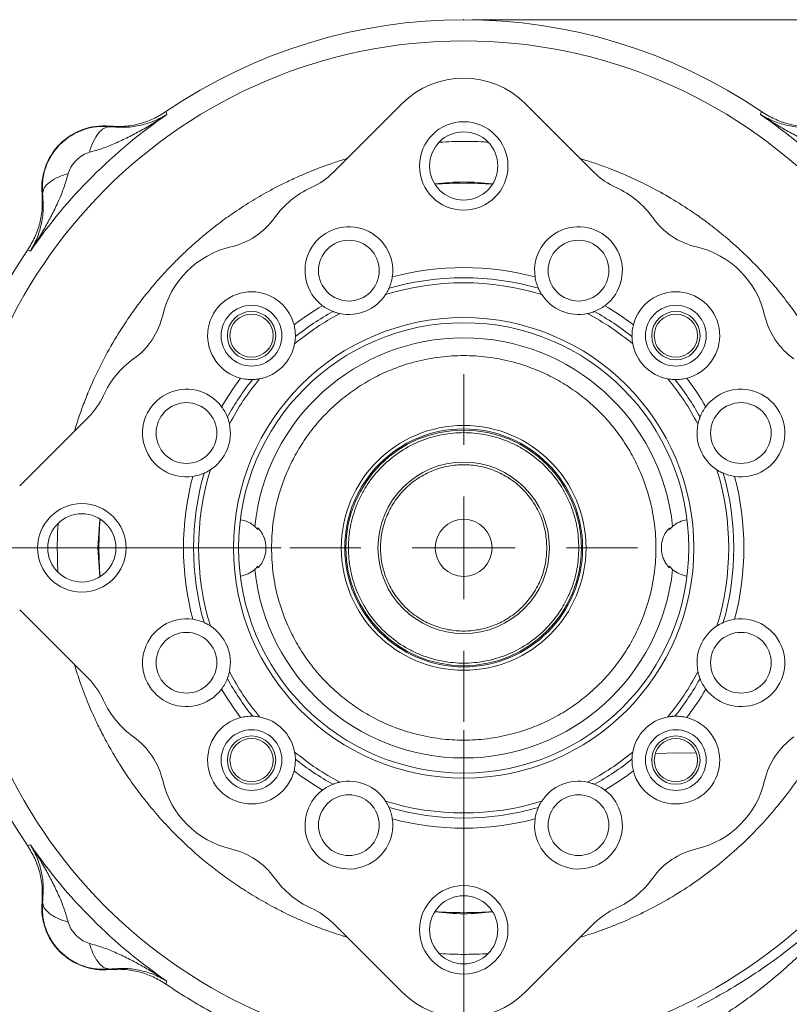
# Model space of a CAD drawing. Header units: inches. Extents: x 0.3 to 33.9, y 0.2 to 21.7.
# Tile 4 of 24: x 4.1 to 8.5, y 7.8 to 13.5. Entities that reach past the tile are written whole.
import ezdxf

# ---------------------------------------------------------------- set-up
doc = ezdxf.new("R2010")
doc.units = ezdxf.units.IN
doc.header["$MEASUREMENT"] = 0
doc.header["$PDSIZE"] = -1
doc.layers.add('SLD-0', color=7, linetype='Continuous', lineweight=15)
doc.styles.add('SLDTEXTSTYLE0', font='TXT', dxfattribs={"width": 0.75})
doc.dimstyles.new('SLDDIMSTYLE0', dxfattribs={"dimtxt": 0.25, "dimasz": 0.13, "dimexe": 0, "dimexo": 0.0625, "dimgap": 0.0625, "dimtad": 0, "dimtih": 1, "dimtoh": 1, "dimdec": 4, "dimrnd": 1e-09, "dimzin": 12, "dimdsep": 46, "dimtxsty": 'SLDTEXTSTYLE0', "dimsah": 1, "dimcen": 0.09, "dimadec": 0, "dimazin": 3, "dimtfac": 1, "dimtdec": 4, "dimtofl": 0, "dimtmove": 0, "dimatfit": 3, "dimfxl": 1, "dimfrac": 2, "dimtolj": 1, "dimtzin": 12, "dimarcsym": 0})
doc.dimstyles.new('SLDDIMSTYLE1', dxfattribs={"dimtxt": 0.25, "dimasz": 0.13, "dimexe": 0, "dimexo": 0.0625, "dimgap": 0.0625, "dimtad": 0, "dimtih": 1, "dimtoh": 1, "dimdec": 4, "dimrnd": 1e-09, "dimzin": 4, "dimdsep": 46, "dimtxsty": 'SLDTEXTSTYLE0', "dimsah": 1, "dimcen": 0.09, "dimadec": 0, "dimazin": 1, "dimtfac": 1, "dimtdec": 4, "dimtofl": 0, "dimtmove": 0, "dimatfit": 3, "dimfxl": 1, "dimfrac": 2, "dimtolj": 1, "dimtzin": 12, "dimarcsym": 0})
doc.dimstyles.new('SLDDIMSTYLE2', dxfattribs={"dimtxt": 0.25, "dimasz": 0.13, "dimexe": 0, "dimexo": 0.0625, "dimgap": 0.0625, "dimtad": 0, "dimtih": 1, "dimtoh": 1, "dimdec": 4, "dimrnd": 1e-09, "dimzin": 12, "dimdsep": 46, "dimtxsty": 'SLDTEXTSTYLE0', "dimsah": 1, "dimcen": 0.09, "dimadec": 0, "dimazin": 3, "dimtfac": 1, "dimtdec": 4, "dimtmove": 0, "dimatfit": 0, "dimfxl": 1, "dimfrac": 2, "dimtolj": 1, "dimtzin": 12, "dimarcsym": 0})

# ---------------------------------------------------------------- blocks, each defined once
blk = doc.blocks.new('*D10')
at = {"layer": 'SLD-0'}
for p, q in [((6.6938, 13.5153), (14.6169, 13.5153)), ((14.4919, 13.5153), (14.4919, 9.6539)), ((14.0128, 9.2798), (13.9621, 9.2798)), ((13.9621, 9.2798), (13.9621, 8.883)), ((14.971, 9.2798), (15.0218, 9.2798)), ((15.0218, 9.2798), (15.0218, 8.883)), ((13.9621, 8.883), (14.0128, 8.883)), ((15.0218, 8.883), (14.971, 8.883)), ((14.4919, 4.9707), (14.4919, 8.8322)), ((7.9438, 4.9707), (14.6169, 4.9707))]:
    blk.add_line(p, q, dxfattribs=at)
for points in [[(14.4919, 13.5153), (14.4719, 13.3853), (14.5119, 13.3853)], [(14.4919, 4.9707), (14.5119, 5.1007), (14.4719, 5.1007)]]:
    blk.add_solid(points, dxfattribs=at)
at = {"layer": 'SLD-0', "char_height": 0.25, "attachment_point": 1, "style": 'SLDTEXTSTYLE0'}
for s, insert in [('8.54', (14.0671, 9.6529, 0.0039)), ('217.0', (14.0763, 9.2052, 0.0039))]:
    blk.add_mtext(s, dxfattribs=dict(at, insert=insert))
blk = doc.blocks.new('*D11')
at = {"layer": 'SLD-0'}
for p, q in [((6.6938, 13.5153), (12.9634, 13.5153)), ((12.8384, 13.5153), (12.8384, 10.2739)), ((12.3593, 9.8998), (12.3085, 9.8998)), ((12.3085, 9.8998), (12.3085, 9.503)), ((13.3175, 9.8998), (13.3683, 9.8998)), ((13.3683, 9.8998), (13.3683, 9.503)), ((12.3085, 9.503), (12.3593, 9.503)), ((13.3683, 9.503), (13.3175, 9.503)), ((12.8384, 6.2107), (12.8384, 9.4522)), ((11.003, 6.2107), (12.9634, 6.2107))]:
    blk.add_line(p, q, dxfattribs=at)
for points in [[(12.8384, 13.5153), (12.8184, 13.3853), (12.8584, 13.3853)], [(12.8384, 6.2107), (12.8584, 6.3407), (12.8184, 6.3407)]]:
    blk.add_solid(points, dxfattribs=at)
at = {"layer": 'SLD-0', "char_height": 0.25, "attachment_point": 1, "style": 'SLDTEXTSTYLE0'}
for s, insert in [('7.30', (12.4136, 10.2729, 0.0039)), ('185.5', (12.4228, 9.8252, 0.0039))]:
    blk.add_mtext(s, dxfattribs=dict(at, insert=insert))
blk = doc.blocks.new('*D12')
at = {"layer": 'SLD-0'}
for p, q in [((3.5638, 10.3853), (3.5638, 2.0898)), ((7.8938, 6.3962), (7.8938, 2.0898)), ((5.2497, 2.2516), (5.1989, 2.2516)), ((5.1989, 2.2516), (5.1989, 1.8547)), ((6.2079, 2.2516), (6.2587, 2.2516)), ((6.2587, 2.2516), (6.2587, 1.8547)), ((3.5638, 2.2148), (5.1101, 2.2148)), ((7.8938, 2.2148), (6.3475, 2.2148)), ((5.1989, 1.8547), (5.2497, 1.8547)), ((6.2587, 1.8547), (6.2079, 1.8547))]:
    blk.add_line(p, q, dxfattribs=at)
for points in [[(3.5638, 2.2148), (3.6938, 2.1948), (3.6938, 2.2348)], [(7.8938, 2.2148), (7.7638, 2.2348), (7.7638, 2.1948)]]:
    blk.add_solid(points, dxfattribs=at)
at = {"layer": 'SLD-0', "char_height": 0.25, "attachment_point": 1, "style": 'SLDTEXTSTYLE0'}
for s, insert in [('4.33', (5.3039, 2.6247, 0.0039)), ('110.0', (5.3131, 2.177, 0.0039))]:
    blk.add_mtext(s, dxfattribs=dict(at, insert=insert))
blk = doc.blocks.new('*D13')
at = {"layer": 'SLD-0'}
for p, q in [((11.252, 8.0773), (11.252, 2.0898)), ((7.8938, 6.3962), (7.8938, 2.0898)), ((9.1861, 2.2516), (9.1354, 2.2516)), ((9.1354, 2.2516), (9.1354, 1.8547)), ((9.9596, 2.2516), (10.0104, 2.2516)), ((10.0104, 2.2516), (10.0104, 1.8547)), ((7.8938, 2.2148), (9.0465, 2.2148)), ((11.252, 2.2148), (10.0992, 2.2148)), ((9.1354, 1.8547), (9.1861, 1.8547)), ((10.0104, 1.8547), (9.9596, 1.8547))]:
    blk.add_line(p, q, dxfattribs=at)
for points in [[(7.8938, 2.2148), (8.0238, 2.1948), (8.0238, 2.2348)], [(11.252, 2.2148), (11.122, 2.2348), (11.122, 2.1948)]]:
    blk.add_solid(points, dxfattribs=at)
at = {"layer": 'SLD-0', "char_height": 0.25, "attachment_point": 1, "style": 'SLDTEXTSTYLE0'}
for s, insert in [('3.36', (9.1481, 2.6247, -0.972)), ('85.3', (9.2496, 2.177, -0.972))]:
    blk.add_mtext(s, dxfattribs=dict(at, insert=insert))
blk = doc.blocks.new('*D16')
at = {"layer": 'SLD-0'}
for p, q in [((6.6438, 9.3716), (6.6438, 4.2158)), ((7.8938, 6.3962), (7.8938, 4.2158)), ((6.882, 4.3776), (6.8313, 4.3776)), ((6.8313, 4.3776), (6.8313, 3.9807)), ((7.6555, 4.3776), (7.7063, 4.3776)), ((7.7063, 4.3776), (7.7063, 3.9807)), ((6.6438, 4.3408), (6.3938, 4.3408)), ((7.8938, 4.3408), (8.1438, 4.3408)), ((6.8313, 3.9807), (6.882, 3.9807)), ((7.7063, 3.9807), (7.6555, 3.9807))]:
    blk.add_line(p, q, dxfattribs=at)
for points in [[(6.6438, 4.3408), (6.5138, 4.3608), (6.5138, 4.3208)], [(7.8938, 4.3408), (8.0238, 4.3208), (8.0238, 4.3608)]]:
    blk.add_solid(points, dxfattribs=at)
at = {"layer": 'SLD-0', "char_height": 0.25, "attachment_point": 1, "style": 'SLDTEXTSTYLE0'}
for s, insert in [('1.25', (6.8439, 4.7507, -0.972)), ('31.8', (6.9455, 4.303, -0.972))]:
    blk.add_mtext(s, dxfattribs=dict(at, insert=insert))
blk = doc.blocks.new('*D17')
at = {"layer": 'SLD-0'}
for p, q in [((5.58, 10.4353), (2.1002, 10.4353)), ((2.2252, 10.4353), (2.2252, 8.7339)), ((1.7461, 8.3598), (1.6953, 8.3598)), ((1.6953, 8.3598), (1.6953, 7.963)), ((2.7043, 8.3598), (2.7551, 8.3598)), ((2.7551, 8.3598), (2.7551, 7.963)), ((1.6953, 7.963), (1.7461, 7.963)), ((2.7551, 7.963), (2.7043, 7.963)), ((2.2252, 6.2107), (2.2252, 7.9122)), ((4.7846, 6.2107), (2.1002, 6.2107))]:
    blk.add_line(p, q, dxfattribs=at)
for points in [[(2.2252, 10.4353), (2.2052, 10.3053), (2.2452, 10.3053)], [(2.2252, 6.2107), (2.2452, 6.3407), (2.2052, 6.3407)]]:
    blk.add_solid(points, dxfattribs=at)
at = {"layer": 'SLD-0', "char_height": 0.25, "attachment_point": 1, "style": 'SLDTEXTSTYLE0'}
for s, insert in [('4.22', (1.8004, 8.7329, -0.972)), ('107.3', (1.8096, 8.2852, -0.972))]:
    blk.add_mtext(s, dxfattribs=dict(at, insert=insert))
blk = doc.blocks.new('SW_CENTERMARKSYMBOL_0')
at = {"layer": 'SLD-0', "color": 0}
for p, q in [((0, 0.6), (0, 1.01375)), ((0, 0), (0, 0.3)), ((-0.6, 0), (-1.01375, 0)), ((0, 0), (-0.3, 0)), ((0, 0), (0, -0.3)), ((0, 0), (0.3, 0)), ((0.6, 0), (1.01375, 0)), ((0, -0.6), (0, -1.01375))]:
    blk.add_line(p, q, dxfattribs=at)

msp = doc.modelspace()

# ---------------------------------------------------------------- linework, layer by layer
at = {"color": 7, "linetype": 'Continuous', "lineweight": 15}
for p, q in [((4.9074, 12.97922), (4.91007, 12.97047)), ((5.88183, 12.62429), (6.28236, 13.02483)), ((7.00518, 13.02483), (7.40572, 12.62429)), ((8.37747, 12.97047), (8.38015, 12.97922)), ((4.91007, 12.97047), (4.91265, 12.96202)), ((8.3749, 12.96202), (8.37747, 12.97047)), ((4.5785, 12.89447), (4.57867, 12.89129)), ((4.1878, 12.50042), (4.18462, 12.5006)), ((4.10862, 12.16902), (4.09988, 12.1717)), ((4.11707, 12.16645), (4.10862, 12.16902)), ((4.05426, 10.79673), (4.4548, 11.19727)), ((5.44367, 10.54235), (5.42524, 10.56099)), ((7.86231, 10.56099), (7.84388, 10.54235)), ((5.42524, 10.30966), (5.44367, 10.3283)), ((7.84388, 10.3283), (7.86231, 10.30966)), ((4.4548, 9.67338), (4.05426, 10.07391)), ((4.09988, 8.69895), (4.10862, 8.70162)), ((4.10862, 8.70162), (4.11707, 8.7042)), ((4.18462, 8.37005), (4.1878, 8.37022)), ((6.28236, 7.84581), (5.88183, 8.24635)), ((7.40572, 8.24635), (7.00518, 7.84581)), ((4.57867, 7.97935), (4.5785, 7.97617)), ((4.91007, 7.90017), (4.9074, 7.89143)), ((4.91265, 7.90862), (4.91007, 7.90017))]:
    msp.add_line(p, q, dxfattribs=at)
at = {"color": 8, "linetype": 'Continuous', "lineweight": 15}
for p, q in [((4.51004, 10.43532), (4.52084, 10.60012)), ((4.52107, 10.26715), (4.51004, 10.43532))]:
    msp.add_line(p, q, dxfattribs=at)
at = {"color": 7, "linetype": 'Continuous', "lineweight": 15, "flags": 128}
msp.add_lwpolyline([(8.00064, 9.23805), (7.89377, 9.24072), (7.76131, 9.23661)], dxfattribs=at)
at = {"color": 7, "linetype": 'Continuous', "lineweight": 15}
for centre, radius in [((6.64377, 10.43532), 2.95632), ((6.64377, 12.66243), 0.25799), ((6.64377, 12.66243), 0.19894), ((5.97408, 12.05211), 0.17717), ((7.31347, 12.05211), 0.17717), ((5.40634, 11.67276), 0.17717), ((7.88121, 11.67276), 0.17717), ((5.40634, 11.67276), 0.141), ((5.40634, 11.67276), 0.126), ((6.64377, 10.43532), 1.34252), ((7.88121, 11.67276), 0.141), ((7.88121, 11.67276), 0.126), ((6.64377, 10.43532), 1.31299), ((5.02698, 11.10502), 0.17717), ((8.26056, 11.10502), 0.17717), ((6.64377, 10.43532), 0.71375), ((6.64377, 10.43532), 0.69375), ((6.64377, 10.43532), 0.687), ((6.64377, 10.43532), 0.5), ((4.41667, 10.43532), 0.25799), ((4.41667, 10.43532), 0.19894), ((6.64377, 10.43532), 0.166), ((5.02698, 9.76563), 0.17717), ((8.26056, 9.76563), 0.17717), ((5.40634, 9.19788), 0.17717), ((7.88121, 9.19788), 0.17717), ((5.40634, 9.19788), 0.141), ((5.40634, 9.19788), 0.126), ((7.88121, 9.19788), 0.141), ((7.88121, 9.19788), 0.126), ((5.97408, 8.81853), 0.17717), ((7.31347, 8.81853), 0.17717), ((6.64377, 8.20821), 0.25799), ((6.64377, 8.20821), 0.19894)]:
    msp.add_circle(centre, radius, dxfattribs=at)
for centre, radius, start, end in [((6.64377, 10.43532), 3.08, 55.683879, 124.316121), ((6.64377, 10.43532), 3.06284, 124.416287, 145.583713), ((6.64377, 10.43532), 3.06284, 34.416287, 55.583713), ((4.54437, 12.53472), 0.36137, 84.581053, 185.418947), ((5.5756, 12.93052), 0.43307, 294.400639, 315), ((7.71195, 12.93052), 0.43307, 225, 245.599361), ((5.97408, 12.05211), 0.5315, 114.400639, 144.479081), ((6.64377, 10.43532), 2.12717, 85.470841, 94.529159), ((7.31347, 12.05211), 0.5315, 35.520919, 65.599361), ((5.18901, 12.61252), 0.43307, 283.020919, 324.479081), ((8.09853, 12.61252), 0.43307, 215.520919, 256.979081), ((5.97408, 12.05211), 0.25591, 351.819527, 233.180473), ((7.31347, 12.05211), 0.25591, 306.819527, 188.180473), ((5.40634, 11.67276), 0.5315, 103.020919, 166.979081), ((7.88121, 11.67276), 0.5315, 13.020919, 76.979081), ((6.64377, 10.43532), 3.08, 145.683879, 214.316121), ((6.64377, 10.43532), 1.63431, 75.239283, 104.760717), ((6.64377, 10.43532), 1.57526, 73.954975, 106.045025), ((6.64377, 10.43532), 1.54573, 72.871875, 107.128125), ((5.40634, 11.67276), 0.25591, 14.319527, 255.680473), ((5.97408, 12.05211), 0.25591, 258.064088, 326.935912), ((7.31347, 12.05211), 0.25591, 213.064088, 281.935912), ((7.88121, 11.67276), 0.25591, 284.319527, 165.680473), ((6.64377, 10.43532), 1.63431, 120.239283, 127.260717), ((6.64377, 10.43532), 1.63431, 52.739283, 59.760717), ((4.46657, 11.89008), 0.43307, 305.520919, 346.979081), ((6.64377, 10.43532), 1.57526, 118.954975, 128.545025), ((6.64377, 10.43532), 1.57526, 51.454975, 61.045025), ((8.82098, 11.89008), 0.43307, 193.020919, 234.479081), ((6.64377, 10.43532), 1.225, 5.887998, 174.112002), ((5.40634, 11.67276), 0.25591, 280.564088, 349.435912), ((7.88121, 11.67276), 0.25591, 190.564088, 259.435912), ((5.02698, 11.10502), 0.5315, 125.520919, 155.599361), ((6.64377, 10.43532), 1.63431, 142.739283, 149.760717), ((6.64377, 10.43532), 1.57526, 141.454975, 151.045025), ((6.64377, 10.43532), 1.57526, 28.954975, 38.545025), ((6.64377, 10.43532), 1.63431, 30.239283, 37.260717), ((4.14857, 11.50349), 0.43307, 315, 335.599361), ((5.02698, 11.10502), 0.25591, 36.819527, 278.180473), ((8.26056, 11.10502), 0.25591, 261.819527, 143.180473), ((5.02698, 11.10502), 0.25591, 303.064088, 11.935912), ((8.26056, 11.10502), 0.25591, 168.064088, 236.935912), ((6.64377, 10.43532), 1.63431, 165.239283, 194.760717), ((6.64377, 10.43532), 1.57526, 163.954975, 196.045025), ((6.64377, 10.43532), 1.54573, 162.871875, 197.128125), ((6.64377, 10.43532), 1.54573, 342.871875, 17.128125), ((6.64377, 10.43532), 1.57526, 343.954975, 16.045025), ((6.64377, 10.43532), 1.63431, 345.239283, 14.760717), ((6.64377, 10.43532), 2.12717, 175.470841, 184.529159), ((5.31677, 10.43532), 0.166, 49.202336, 81.576632), ((7.97077, 10.43532), 0.166, 98.423368, 130.797664), ((6.64377, 10.43532), 1.20487, 174.454779, 174.90392), ((6.64377, 10.43532), 1.20487, 5.09608, 5.545221), ((5.31677, 10.43532), 0.166, 278.423368, 310.797664), ((6.64377, 10.43532), 1.225, 185.887998, 354.112002), ((6.64377, 10.43532), 1.20487, 185.09608, 185.545221), ((6.64377, 10.43532), 1.20487, 354.454779, 354.90392), ((7.97077, 10.43532), 0.166, 229.202336, 261.576632), ((5.02698, 9.76563), 0.25591, 81.819527, 323.180473), ((8.26056, 9.76563), 0.25591, 216.819527, 98.180473), ((5.02698, 9.76563), 0.25591, 348.064088, 56.935912), ((8.26056, 9.76563), 0.25591, 123.064088, 191.935912), ((4.14857, 9.36715), 0.43307, 24.400639, 45), ((6.64377, 10.43532), 1.57526, 208.954975, 218.545025), ((6.64377, 10.43532), 1.57526, 321.454975, 331.045025), ((6.64377, 10.43532), 1.63431, 210.239283, 217.260717), ((6.64377, 10.43532), 1.63431, 322.739283, 329.760717), ((5.02698, 9.76563), 0.5315, 204.400639, 234.479081), ((5.40634, 9.19788), 0.25591, 104.319527, 345.680473), ((5.40634, 9.19788), 0.25591, 10.564088, 79.435912), ((7.88121, 9.19788), 0.25591, 100.564088, 169.435912), ((7.88121, 9.19788), 0.25591, 194.319527, 75.680473), ((4.46657, 8.98056), 0.43307, 13.020919, 54.479081), ((8.82098, 8.98056), 0.43307, 125.520919, 166.979081), ((6.64377, 10.43532), 1.57526, 231.454975, 241.045025), ((6.64377, 10.43532), 1.57526, 298.954975, 308.545025), ((6.64377, 10.43532), 1.63431, 232.739283, 239.760717), ((6.64377, 10.43532), 1.63431, 300.239283, 307.260717), ((5.40634, 9.19788), 0.5315, 193.020919, 256.979081), ((5.97408, 8.81853), 0.25591, 33.064088, 101.935912), ((7.31347, 8.81853), 0.25591, 78.064088, 146.935912), ((7.88121, 9.19788), 0.5315, 283.020919, 346.979081), ((5.97408, 8.81853), 0.25591, 126.819527, 8.180473), ((7.31347, 8.81853), 0.25591, 171.819527, 53.180473), ((6.64377, 10.43532), 1.54573, 252.871875, 287.128125), ((6.64377, 10.43532), 1.57526, 253.954975, 286.045025), ((6.64377, 10.43532), 1.63431, 255.239283, 284.760717), ((6.64377, 10.43532), 3.06284, 214.416287, 235.583713), ((5.18901, 8.25812), 0.43307, 35.520919, 76.979081), ((8.09853, 8.25812), 0.43307, 103.020919, 144.479081), ((5.97408, 8.81853), 0.5315, 215.520919, 245.599361), ((7.31347, 8.81853), 0.5315, 294.400639, 324.479081), ((4.54437, 8.33592), 0.36137, 174.581053, 275.418947), ((5.5756, 7.94012), 0.43307, 45, 65.599361), ((7.71195, 7.94012), 0.43307, 114.400639, 135), ((6.64377, 10.43532), 2.12717, 265.470841, 274.529159), ((6.64377, 10.43532), 3.08, 235.683879, 242.148184)]:
    msp.add_arc(centre, radius, start, end, dxfattribs=at)
for centre, major_axis in [((6.64377, 12.66144), (0, -0.51321)), ((6.64377, 8.20921), (0, 0.51321))]:
    msp.add_ellipse(centre, major_axis=major_axis, ratio=0.9972647, start_param=2.357564, end_param=3.9256213, dxfattribs=at)
for points, knots in [([(4.9074, 12.97922), (4.88272, 12.96413), (4.83337, 12.93395), (4.75091, 12.90593), (4.66518, 12.89062), (4.60739, 12.89319), (4.5785, 12.89447)], [0, 0, 0, 0, 0.2500123, 0.5000087, 0.7500009, 1, 1, 1, 1]), ([(8.70905, 12.89447), (8.68015, 12.89319), (8.62237, 12.89062), (8.53664, 12.90593), (8.45418, 12.93395), (8.40483, 12.96413), (8.38015, 12.97922)], [0, 0, 0, 0, 0.2499993, 0.4999913, 0.7499876, 1, 1, 1, 1]), ([(4.91265, 12.96202), (4.88768, 12.94582), (4.83781, 12.91346), (4.76261, 12.8695), (4.68674, 12.82891), (4.61138, 12.79352), (4.53619, 12.76311), (4.48529, 12.74884), (4.46071, 12.74195)], [0, 0, 0, 0, 0.1785468, 0.3565957, 0.5214526, 0.692119, 0.8513649, 1, 1, 1, 1]), ([(4.57867, 12.89129), (4.61101, 12.88913), (4.67705, 12.88472), (4.76265, 12.89879), (4.84244, 12.92312), (4.88917, 12.94902), (4.91265, 12.96202)], [0, 0, 0, 0, 0.2382258, 0.4864844, 0.7420433, 1, 1, 1, 1]), ([(8.3749, 12.96202), (8.39837, 12.94902), (8.44511, 12.92312), (8.52489, 12.89879), (8.6105, 12.88472), (8.67653, 12.88913), (8.70887, 12.89129)], [0, 0, 0, 0, 0.2579562, 0.5135151, 0.7617742, 1, 1, 1, 1]), ([(8.82683, 12.74195), (8.80226, 12.74884), (8.75135, 12.76311), (8.67617, 12.79352), (8.60081, 12.82891), (8.52714, 12.86832), (8.45185, 12.91216), (8.40196, 12.94449), (8.3749, 12.96202)], [0, 0, 0, 0, 0.1486337, 0.3078781, 0.478548, 0.6434014, 0.8065594, 1, 1, 1, 1]), ([(4.1878, 12.50042), (4.18681, 12.52608), (4.1848, 12.57777), (4.20333, 12.65482), (4.23774, 12.72724), (4.28838, 12.7908), (4.35194, 12.8414), (4.42431, 12.87578), (4.50134, 12.89429), (4.55301, 12.89229), (4.57867, 12.89129)], [0, 0, 0, 0, 0.1223543, 0.2463949, 0.3722769, 0.5001396, 0.6278589, 0.7536475, 0.8776449, 1, 1, 1, 1]), ([(4.46071, 12.74195), (4.46791, 12.76341), (4.48229, 12.80632), (4.51215, 12.85409), (4.54521, 12.88596), (4.56752, 12.88951), (4.57867, 12.89129)], [0, 0, 0, 0, 0.2500129, 0.5000029, 0.7500022, 1, 1, 1, 1]), ([(4.46071, 12.74195), (4.44796, 12.73722), (4.41992, 12.72681), (4.38326, 12.69585), (4.3523, 12.65919), (4.34188, 12.63113), (4.33715, 12.61838)], [0, 0, 0, 0, 0.2272255, 0.4998324, 0.7727319, 1, 1, 1, 1]), ([(4.33715, 12.61838), (4.33026, 12.59381), (4.31599, 12.5429), (4.28557, 12.46772), (4.25018, 12.39236), (4.21078, 12.31869), (4.16693, 12.2434), (4.13461, 12.19351), (4.11707, 12.16645)], [0, 0, 0, 0, 0.148634, 0.307878, 0.4785475, 0.6434013, 0.8065591, 1, 1, 1, 1]), ([(4.33715, 12.61838), (4.31323, 12.61022), (4.26539, 12.59391), (4.21872, 12.56177), (4.19185, 12.52981), (4.18915, 12.51022), (4.1878, 12.50042)], [0, 0, 0, 0, 0.27979745, 0.55958175, 0.77979328, 1, 1, 1, 1]), ([(4.18462, 12.5006), (4.18591, 12.4717), (4.18848, 12.41392), (4.17316, 12.32818), (4.14514, 12.24572), (4.11497, 12.19637), (4.09988, 12.1717)], [0, 0, 0, 0, 0.2499991, 0.4999912, 0.7499877, 1, 1, 1, 1]), ([(4.11707, 12.16645), (4.13008, 12.18992), (4.15598, 12.23666), (4.1803, 12.31644), (4.19438, 12.40205), (4.18996, 12.46808), (4.1878, 12.50042)], [0, 0, 0, 0, 0.25795671, 0.51351555, 0.7617742, 1, 1, 1, 1]), ([(6.22738, 12.0157), (6.22544, 12.00468), (6.22155, 11.9825), (6.21279, 11.96035), (6.20838, 11.94921)], [0, 0, 0, 0, 0.4969691, 1, 1, 1, 1]), ([(7.06017, 12.0157), (7.0621, 12.00468), (7.066, 11.9825), (7.07476, 11.96035), (7.07916, 11.94921)], [0, 0, 0, 0, 0.4969691, 1, 1, 1, 1]), ([(6.20838, 11.94921), (6.20827, 11.94894), (6.20803, 11.94841), (6.20622, 11.94438), (6.20302, 11.93767), (6.19734, 11.92663), (6.19175, 11.91765), (6.18854, 11.91249)], [0, 0, 0, 0, 0.1445204, 0.2886131, 0.4420035, 0.6795337, 1, 1, 1, 1]), ([(7.099, 11.91249), (7.09539, 11.91834), (7.08964, 11.92764), (7.08386, 11.93902), (7.08082, 11.94546), (7.07937, 11.94874), (7.07922, 11.94907), (7.07916, 11.94921)], [0, 0, 0, 0, 0.3615605, 0.5749871, 0.7493879, 0.8957311, 1, 1, 1, 1]), ([(5.88116, 11.81367), (5.8703, 11.81837), (5.84844, 11.82782), (5.83, 11.84075), (5.82071, 11.84725)], [0, 0, 0, 0, 0.4967097, 1, 1, 1, 1]), ([(7.46683, 11.84725), (7.45767, 11.84083), (7.43923, 11.8279), (7.41738, 11.81843), (7.40639, 11.81367)], [0, 0, 0, 0, 0.4969691, 1, 1, 1, 1]), ([(5.92115, 11.80174), (5.91446, 11.80332), (5.90382, 11.80583), (5.89168, 11.80979), (5.88498, 11.81219), (5.88164, 11.81348), (5.8813, 11.81362), (5.88116, 11.81367)], [0, 0, 0, 0, 0.3615605, 0.5749871, 0.7493879, 0.8957311, 1, 1, 1, 1]), ([(7.40639, 11.81367), (7.40612, 11.81356), (7.40557, 11.81335), (7.40144, 11.81178), (7.39444, 11.8093), (7.38261, 11.80552), (7.37231, 11.80312), (7.36639, 11.80174)], [0, 0, 0, 0, 0.1445204, 0.2886131, 0.4420035, 0.6795337, 1, 1, 1, 1]), ([(5.65429, 11.73605), (5.65672, 11.72513), (5.66161, 11.70315), (5.66199, 11.67934), (5.66218, 11.66736)], [0, 0, 0, 0, 0.4969691, 1, 1, 1, 1]), ([(7.63325, 11.73605), (7.63082, 11.72513), (7.62593, 11.70315), (7.62555, 11.67934), (7.62536, 11.66736)], [0, 0, 0, 0, 0.49696908, 1, 1, 1, 1]), ([(5.66218, 11.66736), (5.66218, 11.66707), (5.66217, 11.66648), (5.66204, 11.66206), (5.66165, 11.65464), (5.66062, 11.64227), (5.65889, 11.63183), (5.6579, 11.62584)], [0, 0, 0, 0, 0.14452042, 0.28861314, 0.44200353, 0.67953368, 1, 1, 1, 1]), ([(7.62964, 11.62584), (7.62854, 11.63263), (7.62679, 11.64342), (7.6258, 11.65615), (7.62546, 11.66326), (7.62537, 11.66684), (7.62536, 11.66721), (7.62536, 11.66736)], [0, 0, 0, 0, 0.3615605, 0.5749871, 0.7493879, 0.8957311, 1, 1, 1, 1]), ([(5.5227, 10.43532), (5.5243, 10.38975), (5.52757, 10.29719), (5.55448, 10.15845), (5.59523, 10.03156), (5.64664, 9.91874), (5.70425, 9.82013), (5.77204, 9.7272), (5.84965, 9.64121), (5.93564, 9.5636), (6.02857, 9.49581), (6.12719, 9.43818), (6.24, 9.38682), (6.3669, 9.34582), (6.50564, 9.31989), (6.64377, 9.31147), (6.7819, 9.31989), (6.92064, 9.34581), (7.04753, 9.38682), (7.16035, 9.43817), (7.25896, 9.4958), (7.3519, 9.56359), (7.43789, 9.6412), (7.5155, 9.72719), (7.58329, 9.82012), (7.64092, 9.91874), (7.69227, 10.03155), (7.73328, 10.15844), (7.75921, 10.29719), (7.76763, 10.43532), (7.75921, 10.57344), (7.73328, 10.71219), (7.69228, 10.83908), (7.64092, 10.9519), (7.58329, 11.05051), (7.5155, 11.14345), (7.4379, 11.22943), (7.3519, 11.30705), (7.25897, 11.37483), (7.16036, 11.43247), (7.04754, 11.48382), (6.92065, 11.52483), (6.78191, 11.55076), (6.64378, 11.55918), (6.50565, 11.55076), (6.36691, 11.52483), (6.24001, 11.48382), (6.12719, 11.43247), (6.02858, 11.37484), (5.93565, 11.30705), (5.84966, 11.22944), (5.77205, 11.14345), (5.70426, 11.05052), (5.64664, 10.95191), (5.59523, 10.83909), (5.55449, 10.71219), (5.52757, 10.57345), (5.5243, 10.48089), (5.5227, 10.43532)], [0, 0, 0, 0, 0.0194081, 0.0394154, 0.0599878, 0.0760683, 0.0921517, 0.1085743, 0.125, 0.1414226, 0.1578483, 0.1739287, 0.1900121, 0.210582, 0.2305912, 0.25, 0.2694061, 0.2894154, 0.3099878, 0.3260683, 0.3421517, 0.3585743, 0.375, 0.3914226, 0.4078483, 0.4239287, 0.4400121, 0.460582, 0.4805912, 0.5, 0.5194061, 0.5394154, 0.5599878, 0.5760683, 0.5921517, 0.6085743, 0.625, 0.6414226, 0.6578483, 0.6739287, 0.6900121, 0.710582, 0.7305912, 0.75, 0.7694061, 0.7894154, 0.8099878, 0.8260683, 0.8421517, 0.8585743, 0.875, 0.8914226, 0.9078483, 0.9239287, 0.9400121, 0.960582, 0.9805932, 1, 1, 1, 1]), ([(5.34304, 11.4248), (5.35397, 11.42237), (5.37595, 11.41748), (5.39976, 11.4171), (5.41174, 11.41691)], [0, 0, 0, 0, 0.4969691, 1, 1, 1, 1]), ([(5.45325, 11.42119), (5.44993, 11.42061), (5.44319, 11.41943), (5.43461, 11.41838), (5.42775, 11.41773), (5.42155, 11.41728), (5.41584, 11.41701), (5.41226, 11.41692), (5.41189, 11.41691), (5.41174, 11.41691)], [0, 0, 0, 0, 0.1784201, 0.3622531, 0.4678814, 0.5758572, 0.7499009, 0.8959446, 1, 1, 1, 1]), ([(7.87581, 11.41691), (7.87552, 11.41692), (7.87493, 11.41693), (7.87052, 11.41706), (7.86309, 11.41745), (7.85072, 11.41848), (7.84029, 11.4202), (7.83429, 11.42119)], [0, 0, 0, 0, 0.1445204, 0.2886131, 0.4420035, 0.6795337, 1, 1, 1, 1]), ([(7.9445, 11.4248), (7.93358, 11.42237), (7.9116, 11.41748), (7.88779, 11.4171), (7.87581, 11.41691)], [0, 0, 0, 0, 0.4969691, 1, 1, 1, 1]), ([(5.23184, 11.25838), (5.23827, 11.24922), (5.2512, 11.23078), (5.26066, 11.20893), (5.26542, 11.19794)], [0, 0, 0, 0, 0.4969691, 1, 1, 1, 1]), ([(8.0557, 11.25838), (8.04928, 11.24922), (8.03635, 11.23078), (8.02688, 11.20893), (8.02212, 11.19794)], [0, 0, 0, 0, 0.4969691, 1, 1, 1, 1]), ([(5.26542, 11.19794), (5.26553, 11.19767), (5.26574, 11.19712), (5.26731, 11.19299), (5.26979, 11.18598), (5.27358, 11.17416), (5.27598, 11.16386), (5.27736, 11.15794)], [0, 0, 0, 0, 0.14452042, 0.28861314, 0.44200353, 0.67953368, 1, 1, 1, 1]), ([(8.01019, 11.15794), (8.01177, 11.16463), (8.01428, 11.17528), (8.01824, 11.18741), (8.02065, 11.19411), (8.02193, 11.19745), (8.02207, 11.1978), (8.02212, 11.19794)], [0, 0, 0, 0, 0.36156049, 0.57498714, 0.74938787, 0.89573112, 1, 1, 1, 1]), ([(7.31577, 10.43532), (7.31359, 10.47631), (7.3091, 10.56074), (7.27172, 10.68598), (7.20971, 10.80642), (7.12233, 10.91388), (7.03246, 10.98687), (6.95343, 11.03303), (6.87265, 11.06981), (6.76918, 11.09959), (6.64378, 11.11108), (6.51836, 11.09958), (6.39312, 11.06357), (6.27268, 11.00118), (6.16522, 10.9139), (6.09223, 10.824), (6.04607, 10.74498), (6.00928, 10.6642), (5.97951, 10.56072), (5.96802, 10.43532), (5.97952, 10.30991), (6.01552, 10.18466), (6.07792, 10.06423), (6.16519, 9.95677), (6.25509, 9.88378), (6.33412, 9.83761), (6.4149, 9.80083), (6.51837, 9.77106), (6.64377, 9.75956), (6.76919, 9.77107), (6.89443, 9.80707), (7.01487, 9.86947), (7.12233, 9.95674), (7.1953, 10.04664), (7.24151, 10.12567), (7.27812, 10.20644), (7.30913, 10.30992), (7.3136, 10.39434), (7.31577, 10.43532)], [0, 0, 0, 0, 0.0291242, 0.0599929, 0.092145, 0.1249794, 0.1578137, 0.1739079, 0.1900071, 0.2208758, 0.25, 0.2791242, 0.3099929, 0.342145, 0.3749794, 0.4078137, 0.4239079, 0.4400071, 0.4708758, 0.5, 0.5291242, 0.5599929, 0.592145, 0.6249794, 0.6578137, 0.6739079, 0.6900071, 0.7208758, 0.75, 0.7791242, 0.8099929, 0.842145, 0.8749794, 0.9078137, 0.9239079, 0.9400071, 0.9708758, 1, 1, 1, 1]), ([(7.12877, 10.43532), (7.1272, 10.4649), (7.12396, 10.52584), (7.09697, 10.61623), (7.05223, 10.70315), (6.98915, 10.78071), (6.9116, 10.84372), (6.82468, 10.88875), (6.73429, 10.91473), (6.64377, 10.92303), (6.55326, 10.91473), (6.46287, 10.88875), (6.37595, 10.84372), (6.29838, 10.78071), (6.23538, 10.70315), (6.19035, 10.61623), (6.16436, 10.52584), (6.15606, 10.43532), (6.16436, 10.34481), (6.19035, 10.25441), (6.23538, 10.16749), (6.29838, 10.08993), (6.37595, 10.02693), (6.46287, 9.9819), (6.55326, 9.95591), (6.64377, 9.94761), (6.73429, 9.95591), (6.82468, 9.9819), (6.9116, 10.02693), (6.98915, 10.08993), (7.05223, 10.16749), (7.09697, 10.25441), (7.12396, 10.34481), (7.1272, 10.40574), (7.12877, 10.43532)], [0, 0, 0, 0, 0.029129, 0.0600028, 0.0921602, 0.125, 0.1578398, 0.1899972, 0.220871, 0.25, 0.279129, 0.3100028, 0.3421602, 0.375, 0.4078398, 0.4399972, 0.470871, 0.5, 0.529129, 0.5600028, 0.5921602, 0.625, 0.6578398, 0.6899972, 0.720871, 0.75, 0.779129, 0.8100028, 0.8421602, 0.875, 0.9078398, 0.9399972, 0.970871, 1, 1, 1, 1]), ([(5.0634, 10.85172), (5.07442, 10.85365), (5.0966, 10.85754), (5.11874, 10.8663), (5.12988, 10.87071)], [0, 0, 0, 0, 0.4969691, 1, 1, 1, 1]), ([(5.1666, 10.89055), (5.16075, 10.88694), (5.15145, 10.88119), (5.14007, 10.87541), (5.13363, 10.87237), (5.13036, 10.87092), (5.13002, 10.87077), (5.12988, 10.87071)], [0, 0, 0, 0, 0.3615605, 0.5749871, 0.7493879, 0.8957311, 1, 1, 1, 1]), ([(8.15766, 10.87071), (8.1574, 10.87083), (8.15686, 10.87106), (8.15283, 10.87287), (8.14612, 10.87607), (8.13508, 10.88176), (8.1261, 10.88735), (8.12095, 10.89055)], [0, 0, 0, 0, 0.1445204, 0.2886131, 0.4420035, 0.6795337, 1, 1, 1, 1]), ([(8.22415, 10.85172), (8.21313, 10.85365), (8.19095, 10.85754), (8.1688, 10.8663), (8.15766, 10.87071)], [0, 0, 0, 0, 0.4969691, 1, 1, 1, 1]), ([(5.44454, 10.31889), (5.45188, 10.32751), (5.4665, 10.34469), (5.48381, 10.38191), (5.49267, 10.42679), (5.48817, 10.47788), (5.46872, 10.52349), (5.45149, 10.54362), (5.44454, 10.55175)], [0, 0, 0, 0, 0.1461162, 0.2913684, 0.4588685, 0.657011, 0.8615542, 1, 1, 1, 1]), ([(7.843, 10.55175), (7.83567, 10.54313), (7.82104, 10.52596), (7.80374, 10.48872), (7.79485, 10.44394), (7.79865, 10.40177), (7.80999, 10.368), (7.82386, 10.34119), (7.83606, 10.32698), (7.843, 10.31889)], [0, 0, 0, 0, 0.1459685, 0.2910739, 0.4584048, 0.6563471, 0.7570792, 0.8616941, 1, 1, 1, 1]), ([(5.0634, 10.01893), (5.07442, 10.01699), (5.0966, 10.0131), (5.11874, 10.00434), (5.12988, 9.99993)], [0, 0, 0, 0, 0.4969691, 1, 1, 1, 1]), ([(5.12988, 9.99993), (5.13015, 9.99982), (5.13069, 9.99958), (5.13472, 9.99777), (5.14142, 9.99457), (5.15246, 9.98888), (5.16144, 9.9833), (5.1666, 9.98009)], [0, 0, 0, 0, 0.1445204, 0.2886131, 0.4420035, 0.6795337, 1, 1, 1, 1]), ([(8.12095, 9.98009), (8.12679, 9.98371), (8.13609, 9.98945), (8.14747, 9.99524), (8.15391, 9.99827), (8.15719, 9.99972), (8.15752, 9.99987), (8.15766, 9.99993)], [0, 0, 0, 0, 0.3615605, 0.5749871, 0.7493879, 0.8957311, 1, 1, 1, 1]), ([(8.22415, 10.01893), (8.21313, 10.01699), (8.19095, 10.0131), (8.1688, 10.00434), (8.15766, 9.99993)], [0, 0, 0, 0, 0.4969691, 1, 1, 1, 1]), ([(5.27736, 9.7127), (5.27578, 9.70601), (5.27327, 9.69537), (5.26931, 9.68323), (5.2669, 9.67653), (5.26561, 9.67319), (5.26548, 9.67285), (5.26542, 9.67271)], [0, 0, 0, 0, 0.3615605, 0.5749871, 0.7493879, 0.8957311, 1, 1, 1, 1]), ([(8.02212, 9.67271), (8.02202, 9.67298), (8.0218, 9.67352), (8.02023, 9.67765), (8.01775, 9.68466), (8.01397, 9.69649), (8.01157, 9.70678), (8.01019, 9.7127)], [0, 0, 0, 0, 0.14452042, 0.28861314, 0.44200353, 0.67953368, 1, 1, 1, 1]), ([(5.23184, 9.61226), (5.23827, 9.62142), (5.2512, 9.63986), (5.26066, 9.66171), (5.26542, 9.67271)], [0, 0, 0, 0, 0.4969691, 1, 1, 1, 1]), ([(8.0557, 9.61226), (8.04928, 9.62142), (8.03635, 9.63986), (8.02688, 9.66171), (8.02212, 9.67271)], [0, 0, 0, 0, 0.4969691, 1, 1, 1, 1]), ([(5.34304, 9.44584), (5.34846, 9.44712), (5.35931, 9.44967), (5.37625, 9.45218), (5.39368, 9.45374), (5.40571, 9.45374), (5.41174, 9.45373)], [0, 0, 0, 0, 0.2481346, 0.4969428, 0.7480291, 1, 1, 1, 1]), ([(5.41174, 9.45373), (5.41203, 9.45373), (5.41261, 9.45372), (5.41703, 9.45359), (5.42445, 9.4532), (5.43683, 9.45217), (5.44726, 9.45044), (5.45325, 9.44945)], [0, 0, 0, 0, 0.1445204, 0.2886131, 0.4420035, 0.6795337, 1, 1, 1, 1]), ([(7.83429, 9.44945), (7.83761, 9.45003), (7.84436, 9.45121), (7.85294, 9.45226), (7.8598, 9.45291), (7.866, 9.45337), (7.87171, 9.45363), (7.87529, 9.45372), (7.87566, 9.45373), (7.87581, 9.45373)], [0, 0, 0, 0, 0.1784201, 0.3622531, 0.4678814, 0.5758572, 0.7499009, 0.8959446, 1, 1, 1, 1]), ([(7.9445, 9.44584), (7.93908, 9.44712), (7.92823, 9.44967), (7.91129, 9.45218), (7.89387, 9.45374), (7.88184, 9.45374), (7.87581, 9.45373)], [0, 0, 0, 0, 0.2481346, 0.4969428, 0.7480291, 1, 1, 1, 1]), ([(5.6579, 9.2448), (5.65901, 9.23801), (5.66076, 9.22722), (5.66175, 9.2145), (5.66208, 9.20739), (5.66217, 9.2038), (5.66218, 9.20344), (5.66218, 9.20328)], [0, 0, 0, 0, 0.3615605, 0.5749871, 0.7493879, 0.8957311, 1, 1, 1, 1]), ([(7.62536, 9.20328), (7.62537, 9.20358), (7.62538, 9.20416), (7.62551, 9.20858), (7.6259, 9.216), (7.62693, 9.22838), (7.62865, 9.23881), (7.62964, 9.2448)], [0, 0, 0, 0, 0.1445204, 0.2886131, 0.4420035, 0.6795337, 1, 1, 1, 1]), ([(5.65429, 9.13459), (5.65672, 9.14552), (5.66161, 9.1675), (5.66199, 9.19131), (5.66218, 9.20328)], [0, 0, 0, 0, 0.4969691, 1, 1, 1, 1]), ([(7.63325, 9.13459), (7.63082, 9.14552), (7.62593, 9.1675), (7.62555, 9.19131), (7.62536, 9.20328)], [0, 0, 0, 0, 0.49696908, 1, 1, 1, 1]), ([(5.82071, 9.02339), (5.82988, 9.02982), (5.84831, 9.04275), (5.87016, 9.05221), (5.88116, 9.05697)], [0, 0, 0, 0, 0.4969691, 1, 1, 1, 1]), ([(5.88116, 9.05697), (5.88143, 9.05708), (5.88197, 9.05729), (5.8861, 9.05886), (5.89311, 9.06134), (5.90494, 9.06513), (5.91524, 9.06753), (5.92115, 9.06891)], [0, 0, 0, 0, 0.1445204, 0.2886131, 0.4420035, 0.6795337, 1, 1, 1, 1]), ([(7.36639, 9.06891), (7.37309, 9.06733), (7.38373, 9.06482), (7.39586, 9.06086), (7.40256, 9.05845), (7.4059, 9.05716), (7.40625, 9.05703), (7.40639, 9.05697)], [0, 0, 0, 0, 0.3615605, 0.5749871, 0.7493879, 0.8957311, 1, 1, 1, 1]), ([(7.46683, 9.02339), (7.45767, 9.02982), (7.43923, 9.04275), (7.41738, 9.05221), (7.40639, 9.05697)], [0, 0, 0, 0, 0.4969691, 1, 1, 1, 1]), ([(6.18854, 8.95815), (6.19216, 8.9523), (6.19791, 8.943), (6.20369, 8.93162), (6.20672, 8.92518), (6.20818, 8.92191), (6.20832, 8.92157), (6.20838, 8.92143)], [0, 0, 0, 0, 0.3615605, 0.5749871, 0.7493879, 0.8957311, 1, 1, 1, 1]), ([(7.07916, 8.92143), (7.07928, 8.9217), (7.07951, 8.92223), (7.08132, 8.92627), (7.08453, 8.93297), (7.09021, 8.94401), (7.0958, 8.95299), (7.099, 8.95815)], [0, 0, 0, 0, 0.1445204, 0.2886131, 0.4420035, 0.6795337, 1, 1, 1, 1]), ([(6.22738, 8.85495), (6.22544, 8.86597), (6.22155, 8.88815), (6.21279, 8.91029), (6.20838, 8.92143)], [0, 0, 0, 0, 0.4969691, 1, 1, 1, 1]), ([(7.06017, 8.85495), (7.0621, 8.86597), (7.066, 8.88815), (7.07476, 8.91029), (7.07916, 8.92143)], [0, 0, 0, 0, 0.4969691, 1, 1, 1, 1]), ([(4.09988, 8.69895), (4.11497, 8.67427), (4.14514, 8.62492), (4.17316, 8.54246), (4.18848, 8.45673), (4.18591, 8.39894), (4.18462, 8.37005)], [0, 0, 0, 0, 0.2500125, 0.5000087, 0.7500006, 1, 1, 1, 1]), ([(4.1878, 8.37022), (4.18996, 8.40256), (4.19438, 8.4686), (4.1803, 8.5542), (4.15598, 8.63399), (4.13008, 8.68072), (4.11707, 8.7042)], [0, 0, 0, 0, 0.2382257, 0.4864852, 0.7420441, 1, 1, 1, 1]), ([(4.11707, 8.7042), (4.13328, 8.67923), (4.16564, 8.62936), (4.2096, 8.55415), (4.25018, 8.47829), (4.28557, 8.40293), (4.31599, 8.32774), (4.33026, 8.27684), (4.33715, 8.25226)], [0, 0, 0, 0, 0.178546, 0.3565956, 0.5214519, 0.6921189, 0.8513653, 1, 1, 1, 1]), ([(4.57867, 7.97935), (4.55301, 7.97836), (4.50133, 7.97635), (4.42427, 7.99488), (4.35183, 8.02931), (4.28827, 8.07995), (4.23769, 8.14351), (4.20332, 8.21586), (4.18481, 8.29288), (4.18681, 8.34455), (4.1878, 8.37022)], [0, 0, 0, 0, 0.122343, 0.2463941, 0.3723024, 0.5002399, 0.6278783, 0.7536263, 0.8776235, 1, 1, 1, 1]), ([(4.33715, 8.25226), (4.31569, 8.25945), (4.27277, 8.27384), (4.225, 8.30369), (4.19312, 8.33675), (4.18958, 8.35907), (4.1878, 8.37022)], [0, 0, 0, 0, 0.2500076, 0.5000119, 0.7500034, 1, 1, 1, 1]), ([(4.33715, 8.25226), (4.34188, 8.23951), (4.3523, 8.21146), (4.38326, 8.17479), (4.41991, 8.14383), (4.44797, 8.13342), (4.46071, 8.12869)], [0, 0, 0, 0, 0.22729, 0.4999993, 0.7728708, 1, 1, 1, 1]), ([(8.00701, 7.75726), (8.06593, 7.78856), (8.18393, 7.85124), (8.34738, 7.95474), (8.49736, 8.06058), (8.58046, 8.12704), (8.62209, 8.16034)], [0, 0, 0, 0, 0.2486008, 0.4977993, 0.7483564, 1, 1, 1, 1]), ([(4.46071, 8.12869), (4.48529, 8.12181), (4.53619, 8.10754), (4.61138, 8.07712), (4.68674, 8.04173), (4.7604, 8.00232), (4.8357, 7.95848), (4.88559, 7.92615), (4.91265, 7.90862)], [0, 0, 0, 0, 0.1486334, 0.3078781, 0.4785485, 0.6434014, 0.8065599, 1, 1, 1, 1]), ([(4.46071, 8.12869), (4.46887, 8.10478), (4.48519, 8.05694), (4.51733, 8.01026), (4.54928, 7.98338), (4.56888, 7.9807), (4.57867, 7.97935)], [0, 0, 0, 0, 0.2797927, 0.5595848, 0.7797933, 1, 1, 1, 1]), ([(8.06141, 7.65038), (8.09596, 7.67136), (8.16495, 7.71325), (8.26641, 7.78255), (8.35563, 7.84858), (8.43303, 7.91037), (8.49742, 7.96482), (8.55796, 8.01854), (8.59443, 8.05278), (8.6126, 8.06984)], [0, 0, 0, 0, 0.1620415, 0.3236402, 0.4991122, 0.624439, 0.7500882, 0.8754622, 1, 1, 1, 1]), ([(4.91265, 7.90862), (4.88917, 7.92163), (4.84244, 7.94752), (4.76265, 7.97185), (4.67705, 7.98593), (4.61101, 7.98151), (4.57867, 7.97935)], [0, 0, 0, 0, 0.2579556, 0.5135145, 0.7617743, 1, 1, 1, 1]), ([(4.5785, 7.97617), (4.60739, 7.97746), (4.66518, 7.98003), (4.75091, 7.96471), (4.83337, 7.93669), (4.88272, 7.90652), (4.9074, 7.89143)], [0, 0, 0, 0, 0.2499995, 0.4999913, 0.7499874, 1, 1, 1, 1])]:
    msp.add_open_spline(points, degree=3, knots=knots, dxfattribs=at)
at = {"color": 8, "linetype": 'Continuous', "lineweight": 15}
for points, knots in [([(6.50494, 12.80086), (6.52787, 12.8022), (6.57304, 12.80484), (6.63505, 12.8056), (6.69839, 12.80496), (6.74603, 12.80378), (6.77682, 12.8015), (6.78335, 12.80102)], [0, 0, 0, 0, 0.2473626, 0.4871997, 0.6675312, 0.9295099, 1, 1, 1, 1]), ([(4.37356, 11.11603), (4.38262, 11.14521), (4.39807, 11.19496), (4.42084, 11.2584), (4.43699, 11.30057), (4.44656, 11.32445), (4.45074, 11.3347), (4.45187, 11.33746), (4.45224, 11.33834), (4.45237, 11.33866), (4.45242, 11.33879), (4.45244, 11.33885), (4.47455, 11.39255), (4.52258, 11.4979), (4.60486, 11.64779), (4.67443, 11.75543), (4.72444, 11.8258), (4.75276, 11.86407), (4.78299, 11.90323), (4.8152, 11.94319), (4.84947, 11.98386), (4.88588, 12.02513), (4.92451, 12.06691), (4.96868, 12.11242), (5.01499, 12.15753), (5.05958, 12.19855), (5.09457, 12.2293), (5.11938, 12.25039), (5.15495, 12.27995), (5.21033, 12.32386), (5.29757, 12.38736), (5.39724, 12.45253), (5.49934, 12.51183), (5.59056, 12.55921), (5.66698, 12.59515), (5.72375, 12.61971), (5.77054, 12.63878), (5.81759, 12.65703), (5.87969, 12.67905), (5.9296, 12.69616), (5.95926, 12.70428), (5.96277, 12.70524)], [0, 0, 0, 0, 0.0391411, 0.0667387, 0.0863439, 0.0969846, 0.0997055, 0.100523, 0.1008092, 0.1009209, 0.1009673, 0.1009872, 0.1010026, 0.1753737, 0.2491624, 0.3198917, 0.3394313, 0.3597637, 0.380889, 0.4028072, 0.4255186, 0.4490232, 0.4733212, 0.4984127, 0.5302669, 0.5561394, 0.5760295, 0.5899367, 0.5978606, 0.6352871, 0.6804613, 0.7360666, 0.7877814, 0.8316677, 0.8677256, 0.895955, 0.9109114, 0.9324602, 0.9606013, 0.9953346, 1, 1, 1, 1]), ([(7.32481, 12.70521), (7.35342, 12.69635), (7.40865, 12.67926), (7.48266, 12.65216), (7.56196, 12.62066), (7.65295, 12.5806), (7.76551, 12.52434), (7.8886, 12.45391), (7.996, 12.38317), (8.07981, 12.32153), (8.13653, 12.27686), (8.1905, 12.23183), (8.25086, 12.17829), (8.32982, 12.10264), (8.41706, 12.00988), (8.50308, 11.90682), (8.57765, 11.8071), (8.63487, 11.72201), (8.67953, 11.64962), (8.71272, 11.59219), (8.74312, 11.53608), (8.77233, 11.4786), (8.80237, 11.41514), (8.83942, 11.33015), (8.87646, 11.23269), (8.90251, 11.15603), (8.91294, 11.1193), (8.91383, 11.11618)], [0, 0, 0, 0, 0.03837054, 0.07408109, 0.10095126, 0.14770023, 0.20142548, 0.26212816, 0.32930332, 0.36608889, 0.3954135, 0.42181118, 0.45613588, 0.4987842, 0.56189176, 0.61919783, 0.67070324, 0.7213808, 0.7505337, 0.77968705, 0.80636088, 0.83230282, 0.86229014, 0.89632252, 0.95107597, 0.99584543, 1, 1, 1, 1]), ([(6.4756, 12.55803), (6.53166, 12.56356), (6.64265, 12.57451), (6.75364, 12.56363), (6.80857, 12.55825)], [0, 0, 0, 0, 0.5050649, 1, 1, 1, 1]), ([(4.2736, 10.43532), (4.27385, 10.47286), (4.27415, 10.51948), (4.27755, 10.56596), (4.27821, 10.575)], [0, 0, 0, 0, 0.8053106, 1, 1, 1, 1]), ([(4.27771, 10.29713), (4.27766, 10.29766), (4.2753, 10.3262), (4.27417, 10.37232), (4.27376, 10.41787), (4.2736, 10.43532)], [0, 0, 0, 0, 0.0115719, 0.6212787, 1, 1, 1, 1]), ([(5.96271, 8.16547), (5.95542, 8.16756), (5.92947, 8.17499), (5.8863, 8.18931), (5.83393, 8.20755), (5.78467, 8.22612), (5.74079, 8.24373), (5.69748, 8.26209), (5.65012, 8.28326), (5.59201, 8.31097), (5.51354, 8.35131), (5.43907, 8.39364), (5.38041, 8.42998), (5.3533, 8.44743), (5.34029, 8.45597), (5.33392, 8.46018), (5.33076, 8.46227), (5.3292, 8.46332), (5.32842, 8.46384), (5.32803, 8.4641), (5.32783, 8.46423), (5.32773, 8.4643), (5.32768, 8.46433), (5.32766, 8.46434), (5.32765, 8.46435), (5.32764, 8.46436), (5.32764, 8.46436), (5.32764, 8.46436), (5.29745, 8.48451), (5.21226, 8.54419), (5.0912, 8.64149), (4.99025, 8.73603), (4.92744, 8.80037), (4.88784, 8.84299), (4.84929, 8.88658), (4.81184, 8.93109), (4.77549, 8.97652), (4.74027, 9.02283), (4.7062, 9.06999), (4.67453, 9.1162), (4.64035, 9.16857), (4.59962, 9.23478), (4.55454, 9.31472), (4.51287, 9.3964), (4.48014, 9.46672), (4.44477, 9.54916), (4.40843, 9.64281), (4.38487, 9.71918), (4.37411, 9.75406)], [0, 0, 0, 0, 0.0097094, 0.0345956, 0.058283, 0.0807717, 0.1020613, 0.1188856, 0.1410478, 0.1685475, 0.2013843, 0.2541136, 0.2782787, 0.289811, 0.2954397, 0.2982196, 0.2996009, 0.3002895, 0.3006332, 0.3008049, 0.3008907, 0.3009336, 0.3009551, 0.3009658, 0.3009712, 0.3009739, 0.3009752, 0.3009759, 0.3009762, 0.3474881, 0.4342443, 0.4997657, 0.5246194, 0.549473, 0.5743266, 0.5991799, 0.6240331, 0.648886, 0.6737386, 0.6985908, 0.7206768, 0.7538805, 0.7982018, 0.8382519, 0.8713804, 0.8975862, 0.9532259, 1, 1, 1, 1]), ([(8.91206, 9.75269), (8.90837, 9.73901), (8.88788, 9.66305), (8.82783, 9.50834), (8.75751, 9.35881), (8.70163, 9.25921), (8.68099, 9.22381), (8.65972, 9.18878), (8.63786, 9.15413), (8.61678, 9.12198), (8.59355, 9.0877), (8.56191, 9.04271), (8.51606, 8.9812), (8.46116, 8.9131), (8.40687, 8.85077), (8.36107, 8.80144), (8.26097, 8.69895), (8.09196, 8.55054), (7.83358, 8.37769), (7.62578, 8.27505), (7.48616, 8.21953), (7.42423, 8.19709), (7.37104, 8.17911), (7.33885, 8.16961), (7.32484, 8.16547)], [0, 0, 0, 0, 0.01817846, 0.10091726, 0.21237746, 0.22990119, 0.24742483, 0.26494837, 0.28247177, 0.29999504, 0.31425625, 0.33559953, 0.37055902, 0.41265689, 0.44779779, 0.47658047, 0.49900448, 0.63159474, 0.76418438, 0.89677559, 0.92798252, 0.95693393, 0.98127188, 1, 1, 1, 1]), ([(6.81195, 8.31261), (6.75589, 8.30708), (6.6449, 8.29614), (6.53391, 8.30701), (6.47897, 8.31239)], [0, 0, 0, 0, 0.5050649, 1, 1, 1, 1]), ([(6.78211, 8.06937), (6.77843, 8.0691), (6.75199, 8.06716), (6.7062, 8.06577), (6.64175, 8.06482), (6.57564, 8.06565), (6.52887, 8.06806), (6.50443, 8.06931)], [0, 0, 0, 0, 0.0397973, 0.2862838, 0.4943649, 0.7358099, 1, 1, 1, 1])]:
    msp.add_open_spline(points, degree=3, knots=knots, dxfattribs=at)
at = {"color": 7, "linetype": 'Continuous', "lineweight": 15}
for points in [[(5.92115, 11.80174), (5.87501, 11.77581), (5.78274, 11.72395), (5.69952, 11.65855), (5.6579, 11.62584)], [(7.62964, 11.62584), (7.58803, 11.65855), (7.50481, 11.72395), (7.41253, 11.77581), (7.36639, 11.80174)], [(5.45325, 11.42119), (5.42055, 11.37958), (5.35514, 11.29636), (5.30329, 11.20408), (5.27736, 11.15794)], [(8.01019, 11.15794), (7.98426, 11.20408), (7.9324, 11.29636), (7.867, 11.37958), (7.83429, 11.42119)], [(5.27736, 9.7127), (5.30329, 9.66656), (5.35514, 9.57429), (5.42055, 9.49106), (5.45325, 9.44945)], [(7.83429, 9.44945), (7.867, 9.49106), (7.9324, 9.57429), (7.98426, 9.66656), (8.01019, 9.7127)], [(5.6579, 9.2448), (5.69952, 9.2121), (5.78274, 9.14669), (5.87501, 9.09483), (5.92115, 9.06891)], [(7.36639, 9.06891), (7.41253, 9.09483), (7.50481, 9.14669), (7.58803, 9.2121), (7.62964, 9.2448)]]:
    msp.add_open_spline(points, degree=3, dxfattribs=at)
at = {"layer": 'SLD-0'}
msp.add_point((6.64377, 13.51532), dxfattribs=at)

# ---------------------------------------------------------------- block references
msp.add_blockref('SW_CENTERMARKSYMBOL_0', (6.64377, 10.43532), dxfattribs=at)

# ---------------------------------------------------------------- dimensions: what is measured, and where the dimension line sits
for base, p1, p2, dimstyle, picture, middle in [((14.49194, 4.97072), (6.64377, 13.51532), (7.89377, 4.97072), 'SLDDIMSTYLE0', '*D10', (14.49194, 9.24302)), ((12.83839, 6.21072), (6.64377, 13.51532), (10.95298, 6.21072), 'SLDDIMSTYLE1', '*D11', (12.83839, 9.86302)), ((2.22519, 6.21072), (5.63002, 10.43532), (4.83457, 6.21072), 'SLDDIMSTYLE0', '*D17', (2.22519, 8.32302))]:
    dim = msp.add_linear_dim(base=base, p1=p1, p2=p2, angle=90, dimstyle=dimstyle, dxfattribs=at)
    dim.commit()
    dim.dimension.update_dxf_attribs({"geometry": picture, "text_midpoint": middle, "dimtype": 160})
for base, p1, p2, dimstyle, picture, middle in [((7.89377, 2.21482), (3.56377, 10.43532), (7.89377, 6.44622), 'SLDDIMSTYLE0', '*D12', (5.72877, 2.21482)), ((7.89377, 4.3408), (6.64377, 9.42157), (7.89377, 6.44622), 'SLDDIMSTYLE2', '*D16', (7.26877, 4.3408)), ((11.25199, 2.21482), (7.89377, 6.44622), (11.25199, 8.12725), 'SLDDIMSTYLE0', '*D13', (9.57288, 2.21482))]:
    dim = msp.add_linear_dim(base=base, p1=p1, p2=p2, dimstyle=dimstyle, dxfattribs=at)
    dim.commit()
    dim.dimension.update_dxf_attribs({"geometry": picture, "text_midpoint": middle, "dimtype": 160})

doc.saveas('drawing.dxf')
